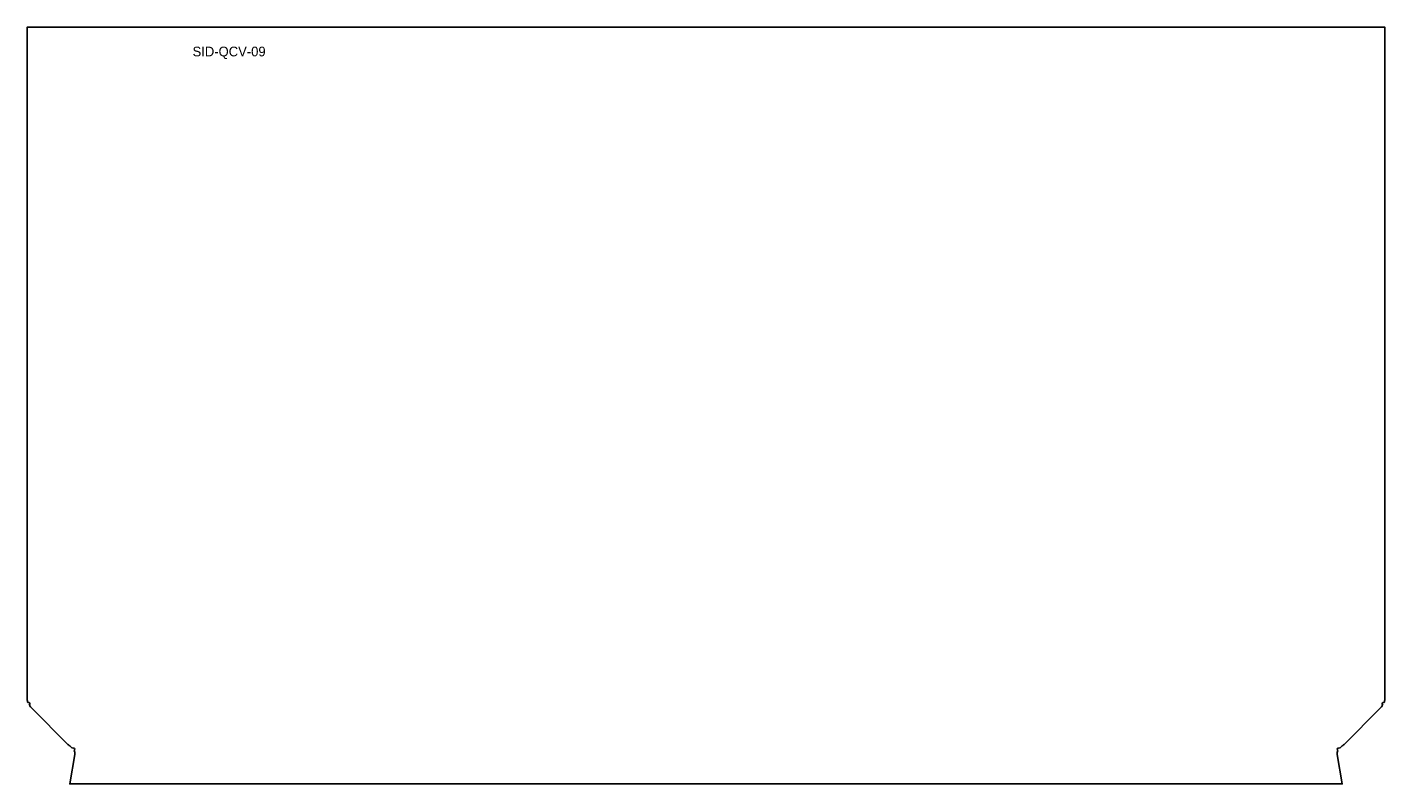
# Model space of a CAD drawing. Header units: millimetres. Extents: x 0 to 698, y -389 to 0.
import ezdxf

# ---------------------------------------------------------------- set-up
doc = ezdxf.new("R2010")
doc.units = ezdxf.units.MM

msp = doc.modelspace()

# ---------------------------------------------------------------- linework, layer by layer
for p, q in [((2.4, -349.8), (20.94, -368.34)), ((676.66, -368.34), (695.2, -349.8))]:
    msp.add_line(p, q)
for points in [[(697.6, -345.2), (697.6, 0), (0, 0), (0, -345.2)], [(24.49, -373.45), (21.86, -388.59), (675.74, -388.59), (673.11, -373.45)]]:
    msp.add_lwpolyline(points)
for centre, start, end in [((0.7, -347.5), 302.51553, 116.96236), ((696.9, -347.5), 63.03764, 237.48447), ((23.7, -370.89), 304.42328, 131.21486), ((673.9, -370.89), 48.78514, 235.57672)]:
    msp.add_arc(centre, 0.75, start, end)
for points in [[(0, -345.2), (0, -345.74), (0.13, -346.29), (0.36, -346.83)], [(1.11, -348.13), (1.49, -348.69), (1.94, -349.24), (2.4, -349.8)], [(695.2, -349.8), (695.66, -349.24), (696.11, -348.69), (696.49, -348.13)], [(697.24, -346.83), (697.47, -346.29), (697.6, -345.74), (697.6, -345.2)], [(20.94, -368.34), (21.35, -368.67), (21.76, -369), (22.14, -369.33)], [(22.14, -369.33), (22.52, -369.67), (22.89, -370), (23.2, -370.33)], [(674.4, -370.33), (674.71, -370), (675.08, -369.67), (675.46, -369.33)], [(675.46, -369.33), (675.84, -369), (676.25, -368.67), (676.66, -368.34)], [(673.11, -373.45), (672.98, -372.8), (673.11, -372.16), (673.48, -371.51)]]:
    msp.add_open_spline(points, degree=3)
msp.add_open_spline([(24.12, -371.51), (24.27, -371.78), (24.39, -372.04), (24.46, -372.3), (24.56, -372.69), (24.57, -373.07), (24.49, -373.45)], degree=3, knots=[-0.4868397, -0.4868397, -0.4868397, -0.4868397, -0.2169564, -0.2169564, -0.2169564, 0.1745329, 0.1745329, 0.1745329, 0.1745329])

# ---------------------------------------------------------------- texts
at = {"insert": (85, -10), "char_height": 5, "attachment_point": 1}
msp.add_mtext_dynamic_manual_height_columns('SID-QCV-09', width=61, gutter_width=1, heights=[0], dxfattribs=at)

doc.saveas('drawing.dxf')
